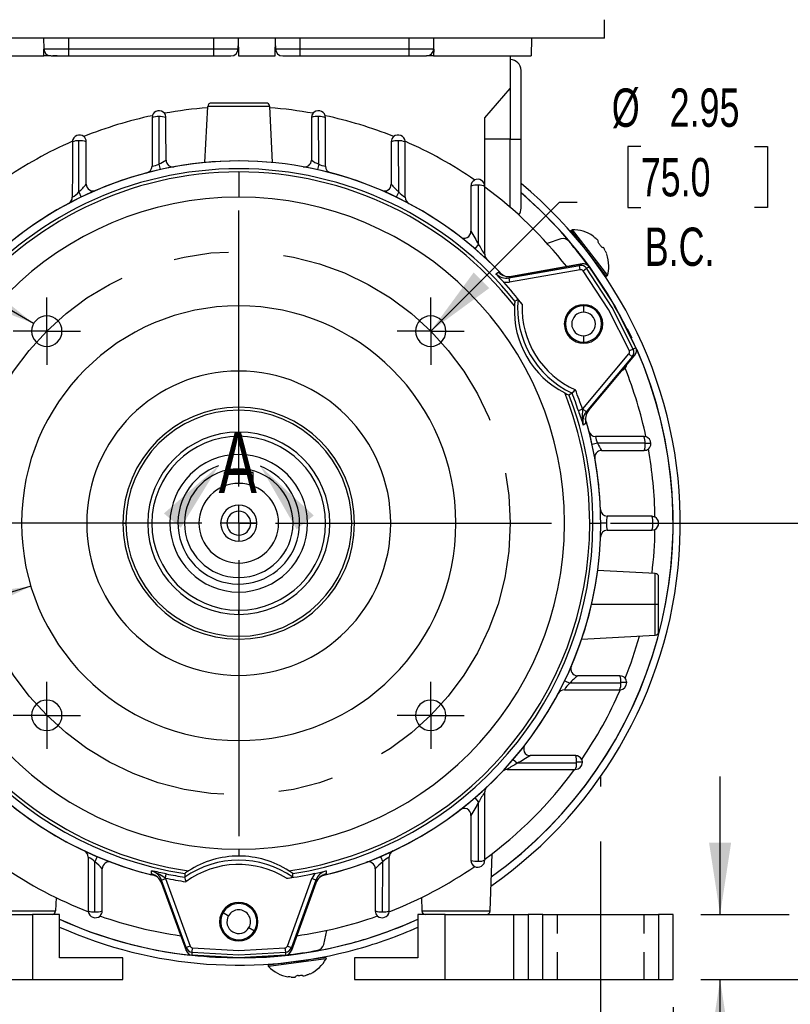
# Model space of a CAD drawing. Header units: inches. Extents: x 0 to 33, y 0 to 25.5.
# Tile 11 of 20: x 24.9 to 29.1, y 4.9 to 10.2. Entities that reach past the tile are written whole.
import ezdxf

# ---------------------------------------------------------------- set-up
doc = ezdxf.new("R2010")
doc.units = ezdxf.units.IN
doc.header["$LTSCALE"] = 3
doc.header["$MEASUREMENT"] = 0
doc.linetypes.add('CENTERX2', pattern=[0.8, 0.5, -0.1, 0.1, -0.1])
doc.linetypes.add('HIDDEN', pattern=[0.075, 0.05, -0.025])
doc.layers.add('CENTER', color=40, linetype='CENTERX2')
doc.layers.add('HIDDEN', color=102, linetype='HIDDEN')
doc.layers.add('DIMENSIONS', color=140, linetype='Continuous', lineweight=25)
doc.layers.add('TEXT', color=140, linetype='Continuous', lineweight=25)
doc.styles.add('SLDTEXTSTYLE0', font='TXT', dxfattribs={"width": 0.7})
doc.dimstyles.new('SLDDIMSTYLE0', dxfattribs={"dimtxt": 0.208333, "dimasz": 0.39, "dimexe": 0, "dimexo": 0.0625, "dimgap": 0.052083, "dimtad": 0, "dimtih": 1, "dimtoh": 1, "dimrnd": 1e-09, "dimdsep": 46, "dimtxsty": 'SLDTEXTSTYLE0', "dimsah": 1, "dimcen": 0.09, "dimadec": 0, "dimazin": 2, "dimtfac": 1, "dimtmove": 0, "dimatfit": 0, "dimfxl": 0, "dimfrac": 2, "dimtolj": 1, "dimtzin": 12, "dimarcsym": 0})
doc.dimstyles.new('SLDDIMSTYLE2', dxfattribs={"dimtxt": 0.208333, "dimasz": 0.39, "dimexe": 0, "dimexo": 0.0625, "dimgap": 0.052083, "dimtad": 0, "dimtih": 1, "dimtoh": 1, "dimrnd": 1e-09, "dimzin": 12, "dimdsep": 46, "dimtxsty": 'SLDTEXTSTYLE0', "dimsah": 1, "dimcen": 0.09, "dimadec": 0, "dimazin": 3, "dimtfac": 1, "dimtofl": 0, "dimtmove": 0, "dimatfit": 3, "dimfxl": 0, "dimfrac": 2, "dimtolj": 1, "dimtzin": 12, "dimarcsym": 0})
doc.dimstyles.new('SLDDIMSTYLE6', dxfattribs={"dimtxt": 0.208333, "dimasz": 0.39, "dimexe": 0, "dimexo": 0.0625, "dimgap": 0.052083, "dimtad": 0, "dimtih": 1, "dimtoh": 1, "dimrnd": 1e-09, "dimzin": 12, "dimdsep": 46, "dimtxsty": 'SLDTEXTSTYLE0', "dimsah": 1, "dimcen": 0, "dimadec": 0, "dimazin": 3, "dimtfac": 1, "dimtofl": 0, "dimtmove": 0, "dimatfit": 3, "dimfxl": 0, "dimfrac": 2, "dimtolj": 1, "dimtzin": 12, "dimarcsym": 0})
doc.dimstyles.new('SLDDIMSTYLE7', dxfattribs={"dimtxt": 0.208333, "dimasz": 0.39, "dimexe": 0, "dimexo": 0.0625, "dimgap": 0.052083, "dimtad": 0, "dimtih": 1, "dimtoh": 1, "dimrnd": 1e-09, "dimzin": 12, "dimdsep": 46, "dimtxsty": 'SLDTEXTSTYLE0', "dimsah": 1, "dimcen": 0, "dimadec": 0, "dimazin": 3, "dimtfac": 1, "dimtofl": 0, "dimtmove": 0, "dimatfit": 3, "dimfxl": 0, "dimfrac": 2, "dimtolj": 1, "dimtzin": 12, "dimarcsym": 0})

# ---------------------------------------------------------------- blocks, each defined once
blk = doc.blocks.new('_D_12')
at = {"layer": 'DIMENSIONS'}
for p, q in [((28.3, 9.5404), (28.23, 9.5404)), ((28.23, 9.5404), (28.23, 9.2091)), ((28.9192, 9.5404), (28.9892, 9.5404)), ((28.9892, 9.5404), (28.9892, 9.2091)), ((27.1576, 8.537), (27.8584, 9.2377)), ((27.8584, 9.2377), (27.9551, 9.2377)), ((28.23, 9.2091), (28.3, 9.2091)), ((28.9892, 9.2091), (28.9192, 9.2091))]:
    blk.add_line(p, q, dxfattribs=at)
blk.add_solid([(27.1576, 8.537), (27.4758, 8.7703), (27.391, 8.8552)], dxfattribs=at)
at = {"layer": 'DIMENSIONS', "char_height": 0.20833, "attachment_point": 1, "style": 'SLDTEXTSTYLE0'}
for s, insert in [('%%c', (28.1426, 9.8556)), ('2.95', (28.4573, 9.8556)), ('75.0', (28.3, 9.4776)), ('B.C.', (28.3217, 9.0997))]:
    blk.add_mtext(s, dxfattribs=dict(at, insert=insert))
blk = doc.blocks.new('_D_13')
at = {"layer": 'DIMENSIONS'}
for p, q in [((23.909, 4.8628), (23.909, 4.2805)), ((24.381, 4.8628), (24.381, 4.2805)), ((23.909, 4.6555), (23.1115, 4.6555)), ((24.381, 4.6555), (25.131, 4.6555)), ((22.3057, 4.5227), (22.2357, 4.5227)), ((22.2357, 4.5227), (22.2357, 4.1914)), ((22.9249, 4.5227), (22.9949, 4.5227)), ((22.9949, 4.5227), (22.9949, 4.1914)), ((22.2357, 4.1914), (22.3057, 4.1914)), ((22.9949, 4.1914), (22.9249, 4.1914))]:
    blk.add_line(p, q, dxfattribs=at)
for points in [[(23.909, 4.6555), (23.519, 4.7155), (23.519, 4.5955)], [(24.381, 4.6555), (24.771, 4.5955), (24.771, 4.7155)]]:
    blk.add_solid(points, dxfattribs=at)
at = {"layer": 'DIMENSIONS', "char_height": 0.20833, "attachment_point": 1, "style": 'SLDTEXTSTYLE0'}
for s, insert in [('2X', (22.4353, 5.1036)), ('0.47', (22.3057, 4.8379)), ('12.0', (22.3057, 4.46))]:
    blk.add_mtext(s, dxfattribs=dict(at, insert=insert))
blk = doc.blocks.new('_D_14')
at = {"layer": 'DIMENSIONS'}
for p, q in [((24.709, 6.4136), (23.9724, 5.8476)), ((22.876, 5.8476), (22.806, 5.8476)), ((22.806, 5.8476), (22.806, 5.5163)), ((23.4952, 5.8476), (23.5652, 5.8476)), ((23.5652, 5.8476), (23.5652, 5.5163)), ((23.9724, 5.8476), (23.6526, 5.8476)), ((22.806, 5.5163), (22.876, 5.5163)), ((23.5652, 5.5163), (23.4952, 5.5163))]:
    blk.add_line(p, q, dxfattribs=at)
blk.add_solid([(24.709, 6.4136), (24.3632, 6.2235), (24.4363, 6.1284)], dxfattribs=at)
at = {"layer": 'DIMENSIONS', "char_height": 0.20833, "attachment_point": 1, "style": 'SLDTEXTSTYLE0'}
for s, insert in [('%%c', (22.7187, 6.1629)), ('3.54', (23.0334, 6.1629)), ('90.0', (22.876, 5.7849))]:
    blk.add_mtext(s, dxfattribs=dict(at, insert=insert))
blk = doc.blocks.new('_D_15')
at = {"layer": 'DIMENSIONS'}
for p, q in [((24.9834, 7.1506), (24.1314, 6.8924)), ((22.6048, 6.8924), (22.5349, 6.8924)), ((22.5349, 6.8924), (22.5349, 6.5611)), ((23.2241, 6.8924), (23.294, 6.8924)), ((23.294, 6.8924), (23.294, 6.5611)), ((24.1314, 6.8924), (23.3814, 6.8924)), ((22.5349, 6.5611), (22.6048, 6.5611)), ((23.294, 6.5611), (23.2241, 6.5611))]:
    blk.add_line(p, q, dxfattribs=at)
blk.add_solid([(24.9834, 7.1506), (24.5928, 7.0949), (24.6276, 6.9801)], dxfattribs=at)
at = {"layer": 'DIMENSIONS', "char_height": 0.20833, "attachment_point": 1, "style": 'SLDTEXTSTYLE0'}
for s, insert in [('%%c', (22.4475, 7.2076)), ('2.36', (22.7622, 7.2076)), ('60.0', (22.6048, 6.8297))]:
    blk.add_mtext(s, dxfattribs=dict(at, insert=insert))
blk = doc.blocks.new('_D_16')
at = {"layer": 'DIMENSIONS'}
for p, q in [((23.8112, 9.2637), (23.6508, 9.2637)), ((24.9982, 8.5784), (23.8112, 9.2637))]:
    blk.add_line(p, q, dxfattribs=at)
blk.add_solid([(24.9982, 8.5784), (24.6905, 8.8253), (24.6305, 8.7214)], dxfattribs=at)
at = {"layer": 'DIMENSIONS', "char_height": 0.20833, "attachment_point": 1, "style": 'SLDTEXTSTYLE0'}
for s, insert in [('4X', (22.9244, 9.5327)), ('%%c', (22.7455, 9.2005)), ('M5', (23.0602, 9.2014))]:
    blk.add_mtext(s, dxfattribs=dict(at, insert=insert))
blk = doc.blocks.new('_D_18')
at = {"layer": 'DIMENSIONS'}
for p, q in [((28.1354, 7.4931), (30.3955, 7.4931)), ((30.0205, 7.4931), (30.0205, 6.6313)), ((29.7109, 6.2525), (29.6409, 6.2525)), ((29.6409, 6.2525), (29.6409, 5.9212)), ((30.3301, 6.2525), (30.4001, 6.2525)), ((30.4001, 6.2525), (30.4001, 5.9212)), ((29.6409, 5.9212), (29.7109, 5.9212)), ((30.4001, 5.9212), (30.3301, 5.9212)), ((30.0205, 5.0128), (30.0205, 5.8745)), ((28.626, 5.0128), (30.3955, 5.0128))]:
    blk.add_line(p, q, dxfattribs=at)
for points in [[(30.0205, 7.4931), (29.9605, 7.1031), (30.0805, 7.1031)], [(30.0205, 5.0128), (30.0805, 5.4028), (29.9605, 5.4028)]]:
    blk.add_solid(points, dxfattribs=at)
at = {"layer": 'DIMENSIONS', "char_height": 0.20833, "attachment_point": 1, "style": 'SLDTEXTSTYLE0'}
for s, insert in [('2.48', (29.7109, 6.5677)), ('63.0', (29.7109, 6.1897))]:
    blk.add_mtext(s, dxfattribs=dict(at, insert=insert))
blk = doc.blocks.new('_D_19')
at = {"layer": 'DIMENSIONS'}
for p, q in [((28.4872, 12.06), (30.3955, 12.06)), ((30.0205, 12.06), (30.0205, 10.1549)), ((29.6242, 9.7761), (29.5542, 9.7761)), ((29.5542, 9.7761), (29.5542, 9.4448)), ((30.4168, 9.7761), (30.4867, 9.7761)), ((30.4867, 9.7761), (30.4867, 9.4448)), ((29.5542, 9.4448), (29.6242, 9.4448)), ((30.4867, 9.4448), (30.4168, 9.4448)), ((30.0205, 7.4931), (30.0205, 9.3981)), ((28.1354, 7.4931), (30.3955, 7.4931))]:
    blk.add_line(p, q, dxfattribs=at)
for points in [[(30.0205, 12.06), (29.9605, 11.67), (30.0805, 11.67)], [(30.0205, 7.4931), (30.0805, 7.8831), (29.9605, 7.8831)]]:
    blk.add_solid(points, dxfattribs=at)
at = {"layer": 'DIMENSIONS', "char_height": 0.20833, "attachment_point": 1, "style": 'SLDTEXTSTYLE0'}
for s, insert in [('4.57', (29.7109, 10.0913)), ('116.0', (29.6242, 9.7134))]:
    blk.add_mtext(s, dxfattribs=dict(at, insert=insert))
blk = doc.blocks.new('_D_20')
at = {"layer": 'DIMENSIONS'}
for p, q in [((28.7315, 5.3671), (28.7315, 6.1171)), ((28.626, 5.3671), (29.1065, 5.3671)), ((28.626, 5.0128), (29.1065, 5.0128)), ((28.7315, 4.351), (28.7315, 5.0128)), ((28.9266, 4.351), (28.7315, 4.351)), ((29.3023, 4.3506), (29.2323, 4.3506)), ((29.2323, 4.3506), (29.2323, 4.0193)), ((29.7482, 4.3506), (29.8182, 4.3506)), ((29.8182, 4.3506), (29.8182, 4.0193)), ((29.2323, 4.0193), (29.3023, 4.0193)), ((29.8182, 4.0193), (29.7482, 4.0193))]:
    blk.add_line(p, q, dxfattribs=at)
for points in [[(28.7315, 5.3671), (28.7915, 5.7571), (28.6715, 5.7571)], [(28.7315, 5.0128), (28.6715, 4.6228), (28.7915, 4.6228)]]:
    blk.add_solid(points, dxfattribs=at)
at = {"layer": 'DIMENSIONS', "char_height": 0.20833, "attachment_point": 1, "style": 'SLDTEXTSTYLE0'}
for s, insert in [('0.35', (29.2157, 4.6658)), ('9.0', (29.3023, 4.2878))]:
    blk.add_mtext(s, dxfattribs=dict(at, insert=insert))
blk = doc.blocks.new('_D_22')
at = {"layer": 'DIMENSIONS'}
for p, q in [((23.7516, 4.8628), (23.7516, 4.7455)), ((28.476, 4.8628), (28.476, 2.8753)), ((23.7516, 4.5655), (23.7516, 2.8753)), ((23.7516, 3.2503), (25.4351, 3.2503)), ((25.7175, 3.2498), (25.6475, 3.2498)), ((25.6475, 3.2498), (25.6475, 2.9185)), ((26.51, 3.2498), (26.58, 3.2498)), ((26.58, 3.2498), (26.58, 2.9185)), ((28.476, 3.2503), (26.7924, 3.2503)), ((25.6475, 2.9185), (25.7175, 2.9185)), ((26.58, 2.9185), (26.51, 2.9185))]:
    blk.add_line(p, q, dxfattribs=at)
for points in [[(23.7516, 3.2503), (24.1416, 3.1903), (24.1416, 3.3103)], [(28.476, 3.2503), (28.086, 3.3103), (28.086, 3.1903)]]:
    blk.add_solid(points, dxfattribs=at)
at = {"layer": 'DIMENSIONS', "char_height": 0.20833, "attachment_point": 1, "style": 'SLDTEXTSTYLE0'}
for s, insert in [('4.72', (25.8042, 3.5651)), ('120.0', (25.7175, 3.1871))]:
    blk.add_mtext(s, dxfattribs=dict(at, insert=insert))
blk = doc.blocks.new('_D_23')
at = {"layer": 'DIMENSIONS'}
for p, q in [((22.8717, 10.069), (22.8018, 10.069)), ((22.8018, 10.069), (22.8018, 9.7377)), ((23.6643, 10.069), (23.7343, 10.069)), ((23.7343, 10.069), (23.7343, 9.7377)), ((24.1116, 10.069), (23.8043, 10.069)), ((24.7245, 9.2804), (24.1116, 10.069)), ((22.8018, 9.7377), (22.8717, 9.7377)), ((23.7343, 9.7377), (23.6643, 9.7377))]:
    blk.add_line(p, q, dxfattribs=at)
blk.add_solid([(24.7245, 9.2804), (24.5326, 9.6252), (24.4378, 9.5516)], dxfattribs=at)
at = {"layer": 'DIMENSIONS', "char_height": 0.20833, "attachment_point": 1, "style": 'SLDTEXTSTYLE0'}
for s, insert in [('%%c', (22.801, 10.3842)), ('4.53', (23.1158, 10.3842)), ('115.0', (22.8717, 10.0063))]:
    blk.add_mtext(s, dxfattribs=dict(at, insert=insert))
blk = doc.blocks.new('SW_CENTERMARKSYMBOL_1')
at = {"layer": 'CENTER', "color": 0}
for p, q in [((0, 0.2), (0, 1.8717)), ((0, 0), (0, 0.1)), ((-0.2, 0), (-1.8717, 0)), ((0, 0), (-0.1, 0)), ((0, 0), (0, -0.1)), ((0, 0), (0.1, 0)), ((0.2, 0), (1.8717, 0)), ((0, -0.2), (0, -1.8717))]:
    blk.add_line(p, q, dxfattribs=at)
blk = doc.blocks.new('SW_CENTERMARKSYMBOL_2')
at = {"layer": 'CENTER', "color": 0}
for p, q in [((0, 0.1), (0, 0.1827)), ((0, 0), (0, 0.1)), ((-0.1, 0), (-0.1827, 0)), ((0, 0), (-0.1, 0)), ((0, 0), (0, -0.1)), ((0, 0), (0.1, 0)), ((0.1, 0), (0.1827, 0)), ((0, -0.1), (0, -0.1827))]:
    blk.add_line(p, q, dxfattribs=at)
blk = doc.blocks.new('SW_CENTERMARKSYMBOL_3')
at = {"layer": 'CENTER', "color": 0}
for p, q in [((0, 0.1), (0, 0.1827)), ((0, 0), (0, 0.1)), ((-0.1, 0), (-0.1827, 0)), ((0, 0), (-0.1, 0)), ((0, 0), (0, -0.1)), ((0, 0), (0.1, 0)), ((0.1, 0), (0.1827, 0)), ((0, -0.1), (0, -0.1827))]:
    blk.add_line(p, q, dxfattribs=at)
blk = doc.blocks.new('SW_CENTERMARKSYMBOL_4')
at = {"layer": 'CENTER', "color": 0}
for p, q in [((0, 0.1), (0, 0.1827)), ((0, 0), (0, 0.1)), ((-0.1, 0), (-0.1827, 0)), ((0, 0), (-0.1, 0)), ((0, 0), (0, -0.1)), ((0, 0), (0.1, 0)), ((0.1, 0), (0.1827, 0)), ((0, -0.1), (0, -0.1827))]:
    blk.add_line(p, q, dxfattribs=at)
blk = doc.blocks.new('SW_CENTERMARKSYMBOL_5')
at = {"layer": 'CENTER', "color": 0}
for p, q in [((0, 0.1), (0, 0.1827)), ((0, 0), (0, 0.1)), ((-0.1, 0), (-0.1827, 0)), ((0, 0), (-0.1, 0)), ((0, 0), (0, -0.1)), ((0, 0), (0.1, 0)), ((0.1, 0), (0.1827, 0)), ((0, -0.1), (0, -0.1827))]:
    blk.add_line(p, q, dxfattribs=at)

msp = doc.modelspace()

# ---------------------------------------------------------------- linework, layer by layer
for p, q in [((28.1028, 10.1293), (28.1028, 10.2293)), ((28.1028, 10.1293), (24.1247, 10.1293)), ((25.0525, 10.1293), (25.0535, 10.0711)), ((25.1886, 10.1293), (25.1886, 10.0711)), ((25.976, 10.1293), (25.976, 10.0711)), ((26.1103, 10.1293), (26.1126, 10.0324)), ((26.3118, 10.0324), (26.314, 10.1293)), ((26.4484, 10.0711), (26.4484, 10.1293)), ((27.039, 10.1293), (27.039, 10.0711)), ((27.174, 10.0711), (27.175, 10.1293)), ((27.7065, 10.1293), (27.7048, 10.0324)), ((25.0535, 10.0711), (25.1886, 10.0711)), ((25.0542, 10.0324), (25.0536, 10.0699)), ((25.1886, 10.0711), (25.976, 10.0711)), ((25.1886, 10.0711), (25.1886, 10.0324)), ((25.976, 10.0711), (26.111, 10.0711)), ((25.976, 10.0711), (25.976, 10.0324)), ((26.111, 10.0711), (26.1113, 10.0877)), ((26.3131, 10.0877), (26.3134, 10.0711)), ((26.3134, 10.0711), (26.4484, 10.0711)), ((26.4484, 10.0711), (27.039, 10.0711)), ((26.4484, 10.0324), (26.4484, 10.0711)), ((27.039, 10.0711), (27.174, 10.0711)), ((27.039, 10.0711), (27.039, 10.0324)), ((27.174, 10.0699), (27.1733, 10.0324)), ((24.5227, 10.0324), (25.0542, 10.0324)), ((25.0915, 10.0324), (25.0542, 10.0324)), ((25.0929, 10.0324), (25.1886, 10.0324)), ((25.1261, 10.0324), (25.1024, 10.0324)), ((25.1886, 10.0324), (25.976, 10.0324)), ((25.976, 10.0324), (26.0716, 10.0324)), ((26.1126, 10.0324), (26.3118, 10.0324)), ((26.3527, 10.0324), (26.4484, 10.0324)), ((26.4484, 10.0324), (27.039, 10.0324)), ((27.039, 10.0324), (27.1346, 10.0324)), ((27.1733, 10.0324), (27.1346, 10.0324)), ((27.1733, 10.0324), (27.7048, 10.0324)), ((27.5901, 10.0324), (27.5901, 9.8553)), ((27.6492, 9.5797), (27.6492, 9.9537)), ((27.4523, 9.6968), (27.5901, 9.8553)), ((27.5901, 9.8553), (27.5901, 9.5797)), ((25.9295, 9.4529), (25.9455, 9.7579)), ((26.2821, 9.7579), (25.9455, 9.7579)), ((26.2624, 9.7765), (25.9651, 9.7765)), ((26.298, 9.4529), (26.2821, 9.7579)), ((25.6441, 9.7076), (25.6425, 9.6969)), ((25.6791, 9.703), (25.6789, 9.4449)), ((26.5486, 9.4449), (26.5484, 9.703)), ((26.585, 9.6969), (26.5834, 9.7076)), ((27.4523, 9.3274), (27.4523, 9.6968)), ((27.5901, 9.5797), (27.4523, 9.5797)), ((27.5901, 9.5797), (27.6492, 9.5797)), ((27.5901, 9.2092), (27.5901, 9.5797)), ((27.6492, 9.2057), (27.6492, 9.5797)), ((25.2092, 9.5683), (25.2091, 9.5648)), ((25.2441, 9.2937), (25.2445, 9.5708)), ((26.9835, 9.2937), (26.9831, 9.5708)), ((27.0185, 9.5648), (27.0183, 9.5683)), ((25.6789, 9.4449), (25.6857, 9.4145)), ((26.5486, 9.4449), (26.5418, 9.4145)), ((26.1138, 9.4018), (26.1138, 9.2647)), ((27.4183, 9.0086), (27.4177, 9.3295)), ((27.4523, 9.3187), (27.4523, 9.3228)), ((25.2441, 9.2937), (25.2576, 9.2657)), ((26.9835, 9.2937), (26.9699, 9.2657)), ((27.6492, 9.2057), (27.6492, 9.2133)), ((27.9204, 9.0832), (27.9267, 9.088)), ((27.9204, 9.0832), (28.1126, 8.8336)), ((27.9267, 9.088), (28.1188, 8.8384)), ((27.4183, 9.0086), (27.398, 8.985)), ((27.866, 9.0381), (27.7908, 9.0137)), ((28.0685, 9.0233), (28.0698, 9.0243)), ((28.0938, 8.9931), (28.0925, 8.9921)), ((27.9629, 8.9668), (27.959, 8.9682)), ((27.5828, 8.8262), (27.9671, 8.894)), ((27.9811, 8.902), (27.5973, 8.8344)), ((27.5973, 8.8344), (27.9811, 8.902)), ((27.9671, 8.894), (27.9811, 8.902)), ((27.9712, 8.8707), (27.9671, 8.894)), ((27.9811, 8.902), (27.9811, 8.902)), ((28.0057, 8.8784), (28.0196, 8.8865)), ((28.0196, 8.8865), (28.0197, 8.8865)), ((27.5125, 8.8489), (27.5269, 8.8572)), ((27.5506, 8.8408), (27.5269, 8.8572)), ((27.5448, 8.8448), (27.5512, 8.838)), ((27.5458, 8.8437), (27.551, 8.8395)), ((27.556, 8.8371), (27.5501, 8.8399)), ((27.556, 8.8371), (27.5506, 8.8408)), ((27.5973, 8.8344), (27.5828, 8.8262)), ((27.9712, 8.8707), (27.5869, 8.803)), ((27.5973, 8.8344), (27.5973, 8.8344)), ((27.9867, 8.8645), (28.0057, 8.8784)), ((28.1188, 8.8384), (28.1126, 8.8336)), ((27.5545, 8.8025), (27.5869, 8.803)), ((27.5828, 8.8262), (27.5869, 8.803)), ((27.989, 8.6742), (27.989, 8.6401)), ((27.8844, 8.5758), (27.8906, 8.5758)), ((28.0874, 8.5758), (28.0936, 8.5758)), ((27.989, 8.5114), (27.989, 8.4773)), ((27.9847, 8.1139), (28.2356, 8.4129)), ((28.0171, 8.1072), (28.2676, 8.4057)), ((28.0171, 8.1072), (28.2676, 8.4057)), ((28.2356, 8.4129), (28.2537, 8.3977)), ((28.2595, 8.4389), (28.2379, 8.4294)), ((28.2676, 8.4057), (28.2537, 8.3977)), ((28.2734, 8.4469), (28.2595, 8.4389)), ((28.2676, 8.4057), (28.2676, 8.4057)), ((28.2734, 8.4469), (28.2734, 8.4469)), ((28.2537, 8.3977), (28.0028, 8.0987)), ((27.9264, 8.2004), (27.9263, 8.2003)), ((27.9832, 8.1121), (27.9608, 8.1047)), ((27.9832, 8.1121), (27.9847, 8.1139)), ((28.0028, 8.0987), (27.9847, 8.1139)), ((28.0028, 8.0987), (28.0171, 8.1072)), ((28.0171, 8.1072), (28.0171, 8.1072)), ((28.0017, 8.0348), (27.9873, 8.0265)), ((28.0006, 8.0488), (27.9994, 8.0635)), ((28.0004, 8.0403), (28.0017, 8.0348)), ((28.0017, 8.0348), (28.0006, 8.0488)), ((26.1138, 7.9655), (26.1138, 7.9883)), ((28.0656, 7.9279), (28.0352, 7.9211)), ((28.3237, 7.9277), (28.0656, 7.9279)), ((28.3283, 7.9627), (28.3176, 7.9644)), ((28.3237, 7.9277), (28.3237, 7.9261)), ((28.355, 7.9261), (28.3237, 7.9261)), ((26.035, 7.7687), (26.035, 7.6948)), ((26.1138, 7.7687), (26.035, 7.7687)), ((26.1925, 7.7687), (26.1138, 7.7687)), ((26.1138, 7.7687), (26.1138, 7.7096)), ((26.1925, 7.6948), (26.1925, 7.7687)), ((25.2873, 7.4931), (25.287, 7.4931)), ((25.4838, 7.4931), (25.4835, 7.4931)), ((25.4838, 7.4931), (25.4996, 7.4931)), ((26.0488, 7.4931), (26.0153, 7.4931)), ((26.1138, 7.4931), (26.0488, 7.4931)), ((26.1787, 7.4931), (26.1138, 7.4931)), ((26.2122, 7.4931), (26.1787, 7.4931)), ((26.7279, 7.4931), (26.7437, 7.4931)), ((26.744, 7.4931), (26.7437, 7.4931)), ((26.9405, 7.4931), (26.9402, 7.4931)), ((28.0225, 7.4931), (28.0399, 7.4931)), ((28.0399, 7.4931), (28.0823, 7.4931)), ((28.1135, 7.4931), (28.0823, 7.4931)), ((28.366, 7.4931), (28.3972, 7.4931)), ((28.3786, 7.2207), (28.0656, 7.2371)), ((28.3786, 7.0524), (28.3786, 7.2207)), ((28.3972, 7.0524), (28.3972, 7.2011)), ((26.1138, 6.9979), (26.1138, 7.0206)), ((28.0323, 7.0524), (28.3786, 7.0524)), ((28.3786, 7.0524), (28.3972, 7.0524)), ((28.3786, 6.8841), (28.3786, 7.0524)), ((28.3972, 6.9038), (28.3972, 7.0524)), ((27.9795, 6.8632), (28.3786, 6.8841)), ((27.8863, 6.6369), (27.9144, 6.6234)), ((28.1915, 6.6238), (27.9144, 6.6234)), ((28.1855, 6.5884), (28.189, 6.5886)), ((28.1915, 6.6238), (28.1915, 6.6269)), ((28.2233, 6.6269), (28.1915, 6.6269)), ((27.6057, 6.2089), (27.6293, 6.1885)), ((27.9502, 6.1891), (27.6293, 6.1885)), ((27.9394, 6.1545), (27.9435, 6.1545)), ((27.9502, 6.1891), (27.9502, 6.1939)), ((27.9829, 6.1939), (27.9502, 6.1939)), ((27.398, 6.0012), (27.4183, 5.9775)), ((27.4177, 5.6566), (27.4183, 5.9775)), ((25.3432, 5.6816), (25.331, 5.6529)), ((26.1138, 5.7214), (26.1138, 5.6845)), ((26.8843, 5.6816), (26.8965, 5.6529)), ((27.4802, 5.3861), (27.4911, 5.6965)), ((25.3314, 5.3811), (25.331, 5.6529)), ((26.8961, 5.3811), (26.8965, 5.6529)), ((27.4523, 5.6675), (27.4523, 5.6633)), ((25.639, 5.5872), (25.6389, 5.6038)), ((25.6443, 5.5856), (25.639, 5.5872)), ((25.639, 5.5872), (25.6516, 5.5812)), ((25.6516, 5.5812), (25.665, 5.5749)), ((25.7151, 5.5646), (25.7199, 5.5877)), ((25.7151, 5.5646), (25.7159, 5.5624)), ((25.82, 5.5697), (25.82, 5.5697)), ((26.5273, 5.5906), (26.5116, 5.5624)), ((26.5566, 5.5721), (26.5626, 5.5749)), ((26.5626, 5.5749), (26.5886, 5.5872)), ((26.5886, 5.6038), (26.5886, 5.5872)), ((25.6937, 5.5543), (25.7159, 5.5624)), ((25.8272, 5.1876), (25.6937, 5.5543)), ((25.6937, 5.5543), (25.6939, 5.5377)), ((25.6939, 5.5377), (25.8272, 5.1715)), ((25.6939, 5.5377), (25.6939, 5.5377)), ((25.6939, 5.5377), (25.8272, 5.1715)), ((25.7159, 5.5624), (25.8494, 5.1956)), ((26.3781, 5.1956), (26.5116, 5.5624)), ((26.5338, 5.5543), (26.4003, 5.1876)), ((26.4003, 5.1715), (26.5336, 5.5377)), ((26.5336, 5.5377), (26.4003, 5.1715)), ((26.5338, 5.5543), (26.5116, 5.5624)), ((26.5336, 5.5377), (26.5338, 5.5543)), ((26.5336, 5.5377), (26.5336, 5.5377)), ((25.1206, 5.4588), (25.118, 5.3861)), ((27.107, 5.4588), (27.1095, 5.3861)), ((24.6177, 5.3671), (24.9917, 5.3671)), ((24.7473, 5.3861), (25.118, 5.3861)), ((24.9917, 5.3671), (24.9917, 5.0128)), ((25.1394, 5.3671), (24.9917, 5.3671)), ((25.1394, 5.1309), (25.1394, 5.3671)), ((25.2958, 5.3871), (25.2961, 5.3821)), ((26.0285, 5.3769), (26.0581, 5.3599)), ((26.9314, 5.3821), (26.9318, 5.3871)), ((27.0882, 5.3671), (27.0882, 5.1309)), ((27.2358, 5.3671), (27.0882, 5.3671)), ((27.1095, 5.3861), (27.4802, 5.3861)), ((27.2358, 5.0128), (27.2358, 5.3671)), ((27.2358, 5.3671), (27.6098, 5.3671)), ((27.6098, 5.0128), (27.6098, 5.3671)), ((27.6098, 5.3671), (27.6886, 5.3671)), ((27.6886, 5.3671), (27.6886, 5.0128)), ((27.7673, 5.3671), (27.6886, 5.3671)), ((27.7673, 5.0128), (27.7673, 5.3671)), ((27.7673, 5.3671), (28.3972, 5.3671)), ((28.3972, 5.3671), (28.3972, 5.0128)), ((28.476, 5.3671), (28.3972, 5.3671)), ((28.476, 5.0128), (28.476, 5.3671)), ((26.0092, 5.3277), (26.0153, 5.3277)), ((26.2122, 5.3277), (26.2184, 5.3277)), ((26.1695, 5.2956), (26.199, 5.2785)), ((26.5757, 5.2031), (26.5921, 5.2804)), ((25.8494, 5.1956), (25.8272, 5.1876)), ((26.3781, 5.1956), (26.4003, 5.1876)), ((25.8272, 5.1715), (25.8272, 5.1876)), ((25.8272, 5.1715), (25.8272, 5.1715)), ((25.86, 5.1619), (25.8625, 5.1854)), ((25.86, 5.1458), (25.86, 5.1619)), ((25.86, 5.1458), (25.86, 5.1458)), ((26.284, 5.137), (26.2071, 5.1327)), ((26.365, 5.1854), (26.3675, 5.1619)), ((26.3675, 5.1619), (26.3675, 5.1458)), ((26.3675, 5.1458), (26.3675, 5.1458)), ((26.4003, 5.1876), (26.4003, 5.1715)), ((26.4003, 5.1715), (26.4003, 5.1715)), ((25.4838, 5.1309), (25.1394, 5.1309)), ((25.4838, 5.0128), (25.4838, 5.1309)), ((26.5875, 5.1334), (26.2753, 5.0918)), ((26.2763, 5.084), (26.2753, 5.0918)), ((26.5885, 5.1256), (26.2763, 5.084)), ((26.5875, 5.1334), (26.5885, 5.1256)), ((26.7437, 5.1309), (26.7437, 5.0128)), ((27.0882, 5.1309), (26.7437, 5.1309)), ((26.4228, 5.0283), (26.4226, 5.0299)), ((26.4616, 5.0351), (26.4618, 5.0335)), ((24.6177, 5.0128), (24.9917, 5.0128)), ((24.9917, 5.0128), (25.4838, 5.0128)), ((26.7437, 5.0128), (27.2358, 5.0128)), ((27.2358, 5.0128), (27.6098, 5.0128)), ((27.6098, 5.0128), (27.6886, 5.0128)), ((27.6886, 5.0128), (27.7673, 5.0128)), ((27.7673, 5.0128), (28.3972, 5.0128)), ((28.3972, 5.0128), (28.476, 5.0128))]:
    msp.add_line(p, q)
at = {"flags": 128}
for points in [[(25.6425, 9.6969), (25.6424, 9.6198), (25.6423, 9.5426), (25.6422, 9.4334)], [(25.7183, 9.4664), (25.7182, 9.5149), (25.7181, 9.592), (25.718, 9.6975)], [(26.5095, 9.6975), (26.5094, 9.6204), (26.5093, 9.5433), (26.5092, 9.4664)], [(26.5177, 9.7205), (26.5116, 9.7097), (26.5095, 9.6975)], [(26.5853, 9.4334), (26.5853, 9.5063), (26.5852, 9.5835), (26.585, 9.6969)], [(25.2091, 9.5648), (25.209, 9.4875), (25.2089, 9.4101), (25.2088, 9.2641)], [(25.2846, 9.3356), (25.2846, 9.3646), (25.2845, 9.4419), (25.2844, 9.566)], [(26.9431, 9.566), (26.943, 9.4887), (26.943, 9.4113), (26.9429, 9.3356)], [(27.0188, 9.2641), (27.0187, 9.3389), (27.0186, 9.4163), (27.0185, 9.5648)], [(27.3768, 9.3255), (27.3767, 9.2478), (27.3766, 9.1254), (27.3766, 9.0804)], [(27.4521, 8.9533), (27.452, 9.0287), (27.4519, 9.174), (27.4518, 9.3191)], [(27.983, 9.0009), (27.9825, 9.0019), (27.9805, 9.0052)], [(28.0755, 9.0088), (28.0725, 9.0129), (28.0701, 9.0168), (28.0686, 9.02), (28.0681, 9.0224), (28.0685, 9.0233)], [(28.1034, 8.9806), (28.1009, 8.9851), (28.0984, 8.989), (28.0962, 8.9917), (28.0946, 8.9931), (28.0938, 8.9931)], [(28.0196, 8.8865), (28.1584, 8.6735), (28.2734, 8.4469)], [(28.0525, 8.9116), (28.0509, 8.9135), (28.0491, 8.9151)], [(27.5545, 8.8025), (27.5326, 8.8267), (27.5125, 8.8489)], [(27.5269, 8.8572), (27.535, 8.8495), (27.536, 8.8486)], [(28.2379, 8.4294), (28.124, 8.6537), (27.9867, 8.8645)], [(28.2595, 8.4389), (28.1445, 8.6655), (28.0057, 8.8784)], [(27.6326, 8.7092), (27.6241, 8.7041), (27.6156, 8.6991)], [(28.2259, 8.5509), (28.2296, 8.5434), (28.2506, 8.5)], [(28.2005, 8.3257), (28.2073, 8.3289), (28.2148, 8.3358)], [(27.9091, 8.1907), (27.9177, 8.1955), (27.9263, 8.2003)], [(27.9832, 8.1121), (27.9817, 8.0738), (27.9873, 8.0265)], [(28.3176, 7.9644), (28.2405, 7.9644), (28.1633, 7.9645), (28.0541, 7.9647)], [(28.0871, 7.8886), (28.1356, 7.8886), (28.2127, 7.8887), (28.3182, 7.8888)], [(28.3601, 7.5309), (28.2831, 7.531), (28.1181, 7.5312)], [(28.3773, 7.5266), (28.3655, 7.5305), (28.3601, 7.5309)], [(28.1181, 7.455), (28.1829, 7.4551), (28.3601, 7.4553)], [(28.3601, 7.4553), (28.3699, 7.4566), (28.3773, 7.4596)], [(28.1867, 6.6637), (28.1093, 6.6638), (28.032, 6.6639), (27.9563, 6.664)], [(27.8848, 6.5881), (27.9596, 6.5882), (28.037, 6.5882), (28.1855, 6.5884)], [(27.9462, 6.2301), (27.8685, 6.2301), (27.7461, 6.2302), (27.7011, 6.2303)], [(27.574, 6.1548), (27.6494, 6.1548), (27.7947, 6.1549), (27.9398, 6.155)], [(27.4518, 5.6671), (27.4519, 5.7447), (27.452, 5.8899), (27.4521, 6.0329)], [(27.3766, 5.9057), (27.3766, 5.9055), (27.3767, 5.7998), (27.3768, 5.6607)], [(25.2955, 5.6786), (25.2955, 5.604), (25.2956, 5.5267), (25.2958, 5.3871)], [(26.9318, 5.3871), (26.9319, 5.4644), (26.9319, 5.5417), (26.9321, 5.6786)], [(25.3712, 5.3861), (25.3712, 5.4633), (25.3713, 5.5406), (25.3714, 5.6157)], [(25.7151, 5.5646), (25.6828, 5.585), (25.6389, 5.6038)], [(25.8203, 5.5894), (25.8201, 5.5796), (25.82, 5.5697)], [(26.4075, 5.5697), (26.4074, 5.5796), (26.4073, 5.5894)], [(26.5273, 5.5906), (26.5593, 5.5975), (26.5886, 5.6038)], [(26.5886, 5.5872), (26.5779, 5.584), (26.5765, 5.5836)], [(26.8562, 5.6157), (26.8562, 5.5823), (26.8563, 5.505), (26.8564, 5.3861)], [(25.86, 5.1619), (26.1138, 5.1482), (26.3675, 5.1619)], [(26.3675, 5.1458), (26.1138, 5.1321), (25.86, 5.1458)], [(25.8625, 5.1854), (26.1138, 5.1718), (26.365, 5.1854)], [(26.3729, 5.1048), (26.3753, 5.1053), (26.3776, 5.106)], [(26.485, 5.1204), (26.4861, 5.1203), (26.4899, 5.1204)], [(26.4455, 5.0363), (26.4506, 5.0369), (26.4552, 5.037), (26.4587, 5.0367), (26.461, 5.0359), (26.4616, 5.0351)], [(26.4072, 5.0262), (26.4123, 5.0261), (26.417, 5.0264), (26.4204, 5.0269), (26.4224, 5.0276), (26.4228, 5.0283)]]:
    msp.add_lwpolyline(points, dxfattribs=at)
for centre, radius, start, end in [((25.0929, 10.0718), 0.0394, 181, 270), ((26.0716, 10.0718), 0.0394, 270, 359), ((26.3527, 10.0718), 0.0394, 181, 270), ((27.1346, 10.0718), 0.0394, 270, 359), ((27.5901, 9.9537), 0.0591, 0, 90), ((26.1138, 7.4931), 2.2638, 94.2733, 100.2797), ((25.9651, 9.7569), 0.0197, 90, 177), ((26.2624, 9.7569), 0.0197, 3, 90), ((26.1138, 7.4931), 2.2638, 79.7203, 85.7267), ((26.1138, 7.4931), 2.2638, 101.9741, 111.8565), ((25.6735, 9.6237), 0.0796, 85.9471, 112.9349), ((25.6807, 9.695), 0.0394, 40.6926, 161.5612), ((25.6856, 9.6081), 0.0951, 70.063, 93.9012), ((25.6817, 9.6975), 0.0363, 0.1027, 39.3721), ((26.5403, 9.6196), 0.0838, 84.4513, 111.5746), ((26.5468, 9.695), 0.0394, 18.4388, 139.3074), ((26.5554, 9.6319), 0.0714, 65.5097, 95.6274), ((26.1138, 7.4931), 2.2638, 68.1435, 78.0259), ((25.2476, 9.5633), 0.0394, 52.2693, 173.138), ((25.2482, 9.566), 0.0363, 0.037, 50.9744), ((26.9794, 9.566), 0.0363, 129.0224, 179.9662), ((26.9799, 9.5633), 0.0394, 6.862, 127.7307), ((26.1138, 7.4931), 2.2638, 113.5508, 124.5294), ((25.2379, 9.5025), 0.0687, 84.4852, 114.778), ((25.2532, 9.4763), 0.0949, 70.8132, 95.3112), ((26.9743, 9.4763), 0.0949, 84.689, 109.1866), ((26.9897, 9.5025), 0.0687, 65.222, 95.5149), ((26.1138, 7.4931), 2.2638, 55.4706, 66.4492), ((26.1138, 7.4931), 1.9262, 38.7648, 141.2352), ((26.1138, 7.4931), 1.9685, 43.3653, 136.6347), ((26.1138, 7.4931), 1.9685, 43.7846, 136.0445), ((25.6042, 9.4338), 0.0379, 283.7703, 359.4944), ((25.6359, 9.5179), 0.0847, 274.249, 300.5145), ((25.6293, 9.5825), 0.1462, 289.8236, 307.4714), ((25.7557, 9.4668), 0.0375, 180.6151, 281.9996), ((26.472, 9.4666), 0.0373, 257.6869, 359.7044), ((26.5981, 9.5823), 0.146, 232.5144, 250.189), ((26.5916, 9.518), 0.0848, 239.5, 265.7346), ((26.6233, 9.4338), 0.038, 180.5476, 256.194), ((26.1138, 7.4931), 1.9087, 90, 141.7706), ((26.1138, 7.4931), 1.9087, 38.2294, 90), ((24.9854, 9.5852), 0.3897, 311.5879, 320.1649), ((25.3216, 9.3354), 0.0369, 179.6777, 296.3124), ((26.906, 9.3353), 0.0369, 243.5422, 0.4672), ((27.242, 9.585), 0.3895, 219.8318, 228.4153), ((27.4131, 9.3255), 0.0363, 116.399, 180.056), ((27.4082, 9.2167), 0.1132, 85.1616, 106.1068), ((27.413, 9.3228), 0.0394, 0, 115.0578), ((27.4253, 9.2758), 0.0542, 60.1192, 98.064), ((26.1138, 7.4931), 2.2638, 38.0149, 53.7671), ((26.1138, 7.4931), 2.4016, 304.8167, 50.2571), ((26.1138, 7.4931), 1.7717, 0, 180), ((25.1706, 9.2643), 0.0382, 297.3807, 359.6568), ((25.1394, 9.3824), 0.1372, 300.3623, 319.7059), ((27.0881, 9.3824), 0.1372, 220.2929, 239.6373), ((27.0572, 9.2645), 0.0385, 180.5884, 242.3766), ((26.1138, 7.4931), 2.3622, 36.4666, 49.4584), ((26.1138, 7.4931), 2.3622, 31.751, 49.4584), ((27.5901, 9.2057), 0.0591, 321.0657, 0), ((27.3404, 9.0785), 0.0362, 226.0997, 3.0809), ((29.4083, 10.2133), 2.3262, 209.1438, 211.189), ((27.9292, 8.8911), 0.1969, 55.4824, 90.7301), ((28.1621, 9.1801), 0.1754, 226.7153, 231.9726), ((27.7435, 9.169), 0.3626, 206.2536, 216.515), ((27.8782, 9.0006), 0.0394, 40.5222, 108.0123), ((26.1138, 7.4931), 2.3601, 36.1707, 40.5112), ((27.9292, 8.8911), 0.1959, 48.0226, 50.3741), ((28.0461, 9.0159), 0.0251, 19.3383, 55.8617), ((27.9292, 8.8911), 0.1878, 36.3987, 38.8013), ((28.1003, 9.0134), 0.0227, 208.6034, 250.0845), ((27.4909, 8.9535), 0.0388, 180.308, 226.9322), ((27.9292, 8.8911), 0.1959, 24.8259, 27.1774), ((28.3284, 9.0718), 0.2424, 203.9544, 207.7577), ((27.9292, 8.8911), 0.1969, 0, 19.0886), ((27.9739, 8.8552), 0.0394, 36.1842, 99.8916), ((27.9878, 8.8632), 0.0394, 36.1849, 99.8909), ((26.1174, 7.4952), 2.3564, 23.8182, 36.1818), ((27.9292, 8.8911), 0.1969, 344.4699, 0), ((27.5691, 8.9038), 0.0788, 224.1494, 280.0455), ((27.5836, 8.912), 0.0788, 224.0302, 280.0457), ((27.974, 8.8553), 0.0157, 36.0003, 100.103), ((26.1138, 7.4931), 1.9469, 37.6812, 42.2645), ((26.1138, 7.4931), 1.1811, 0, 180), ((28.1171, 8.6497), 0.5046, 177.2181, 242.7819), ((27.713, 8.6767), 0.0999, 167.0207, 181.4122), ((28.1425, 8.6643), 0.5119, 174.9748, 245.0251), ((27.4976, 8.5729), 0.1918, 35.0763, 45.2726), ((28.1424, 8.6643), 0.4882, 177.7914, 246.125), ((27.989, 8.5758), 0.1046, 0, 180), ((27.989, 8.5758), 0.0984, 90, 270), ((27.989, 8.5758), 0.0984, 270, 90), ((25.0698, 8.537), 0.0827, 0, 180), ((27.1577, 8.537), 0.0827, 0, 180), ((27.989, 8.5758), 0.0643, 90, 270), ((27.989, 8.5758), 0.0643, 270, 90), ((27.989, 8.5758), 0.1046, 180, 0), ((25.0698, 8.537), 0.0827, 180, 0), ((27.1577, 8.537), 0.0827, 180, 0), ((26.1138, 7.4931), 2.3622, 305.5349, 23.8662), ((26.1138, 7.4931), 2.3622, 305.5349, 23.4876), ((28.2236, 8.423), 0.0157, 319.8969, 23.9997), ((28.2234, 8.423), 0.0394, 320.1091, 23.8151), ((28.2374, 8.431), 0.0394, 320.1084, 23.8158), ((28.184, 8.3592), 0.0394, 322.2693, 349.7723), ((26.1138, 7.4931), 0.8268, 0, 180), ((26.1138, 7.4931), 2.2638, 11.9741, 21.8565), ((26.1138, 7.4931), 1.9087, 158.2294, 261.7706), ((26.1138, 7.4931), 1.9087, 0, 21.7706), ((27.9384, 8.2863), 0.0999, 238.5878, 252.9793), ((26.1138, 7.4931), 1.9262, 0, 21.2352), ((26.2227, 10.0132), 2.4877, 313.2216, 313.8078), ((26.1138, 7.4931), 1.9457, 18.3203, 21.3159), ((26.1138, 7.4931), 1.9693, 18.3203, 21.5956), ((26.1138, 7.4931), 0.6299, 0, 180), ((26.1138, 7.4931), 0.6142, 0, 180), ((35.0252, 10.457), 7.4457, 198.41725, 199.05238), ((28.0632, 8.048), 0.0788, 139.9545, 195.8506), ((28.0775, 8.0565), 0.0788, 139.9543, 195.9698), ((26.1138, 7.4931), 1.9685, 0, 16.628), ((26.1138, 7.4931), 1.9685, 0, 16.2004), ((26.1138, 7.4931), 0.4952, 90, 270), ((26.1138, 7.4931), 0.4952, 270, 90), ((28.0544, 8.0026), 0.0379, 193.7703, 269.4944), ((26.1138, 7.4931), 0.4724, 90, 180), ((26.1138, 7.4931), 0.4724, 0, 90), ((28.1385, 7.9709), 0.0847, 184.249, 210.5145), ((28.2032, 7.9775), 0.1462, 199.8236, 217.4714), ((28.2526, 7.9347), 0.0714, 354.3726, 24.4902), ((28.2435, 7.9189), 0.0806, 338.1005, 5.1826), ((28.3157, 7.9261), 0.0394, 0, 71.5612), ((28.3157, 7.9261), 0.0394, 310.6926, 0), ((26.1138, 7.4931), 0.374, 0, 180), ((28.0875, 7.8511), 0.0375, 90.6151, 191.9996), ((28.3182, 7.9251), 0.0363, 270.1049, 309.3737), ((26.1138, 7.4931), 2.2638, 0.8472, 10.2797), ((26.1138, 7.4931), 0.2953, 0, 180), ((26.1138, 7.4931), 0.2165, 0, 180), ((26.1138, 7.4931), 0.0984, 0, 180), ((26.1138, 7.4931), 0.065, 0, 180), ((28.1184, 7.5687), 0.0375, 180.6475, 269.6195), ((26.1138, 7.4931), 1.9685, 180, 256.628), ((26.1138, 7.4931), 1.9685, 180, 256.0518), ((26.1138, 7.4931), 1.9262, 180, 261.2352), ((26.1138, 7.4931), 1.7717, 180, 0), ((26.1138, 7.4931), 1.1811, 180, 0), ((26.1138, 7.4931), 0.8268, 180, 0), ((26.1138, 7.4931), 0.6299, 180, 0), ((26.1138, 7.4931), 0.6142, 180, 0), ((26.1138, 7.4931), 0.4724, 180, 270), ((26.1138, 7.4931), 0.374, 180, 0), ((26.1138, 7.4931), 0.2953, 180, 0), ((26.1138, 7.4931), 0.2165, 180, 0), ((26.1138, 7.4931), 0.0984, 180, 0), ((26.1138, 7.4931), 0.065, 180, 0), ((26.1138, 7.4931), 0.4724, 270, 0), ((26.1138, 7.4931), 1.9087, 278.2294, 0), ((26.1138, 7.4931), 1.9262, 278.7648, 0), ((26.1138, 7.4931), 1.9685, 283.0057, 0), ((26.1138, 7.4931), 1.9685, 283.3687, 0), ((28.2102, 7.5005), 0.0971, 161.6121, 184.4084), ((28.2102, 7.4856), 0.097, 175.5874, 198.392), ((28.2803, 7.4991), 0.0859, 356.002, 21.7325), ((28.2803, 7.4871), 0.0859, 338.2675, 3.998), ((28.3579, 7.4931), 0.0394, 0, 60.4343), ((28.3579, 7.4931), 0.0394, 299.5657, 0), ((28.1186, 7.4172), 0.0378, 90.7498, 178.992), ((26.1138, 7.4931), 2.2638, 353.1129, 359.1528), ((28.3775, 7.2011), 0.0197, 0, 87), ((28.3775, 6.9038), 0.0197, 273, 360), ((26.1138, 7.4931), 2.2638, 338.1435, 344.2768), ((27.956, 6.7008), 0.0369, 153.5422, 270.4672), ((28.2057, 6.3649), 0.3895, 129.8318, 138.4153), ((28.1038, 6.634), 0.088, 355.3872, 19.7441), ((28.1866, 6.6275), 0.0363, 39.0224, 89.9679), ((28.184, 6.6269), 0.0394, 0, 37.7307), ((27.8852, 6.5496), 0.0385, 90.5884, 152.3766), ((28.0031, 6.5188), 0.1372, 130.2929, 149.6373), ((26.1138, 7.4931), 2.2638, 325.4706, 336.4492), ((28.1232, 6.6172), 0.0687, 335.222, 5.5149), ((28.184, 6.6269), 0.0394, 276.862, 0), ((25.0698, 6.4491), 0.0827, 0, 180), ((27.1577, 6.4491), 0.0827, 0, 180), ((25.0698, 6.4491), 0.0827, 180, 0), ((27.1577, 6.4491), 0.0827, 180, 0), ((27.6992, 6.2664), 0.0362, 136.0997, 273.0809), ((28.834, 4.1985), 2.3262, 119.1438, 121.189), ((27.8419, 6.2), 0.1085, 356.7675, 16.1154), ((27.9462, 6.1937), 0.0363, 26.399, 90.0555), ((27.9435, 6.1939), 0.0394, 0, 25.0578), ((26.1138, 7.4931), 2.2638, 306.2329, 323.7671), ((27.5742, 6.116), 0.0388, 90.308, 136.9322), ((27.7897, 5.8634), 0.3626, 116.2536, 126.515), ((27.9435, 6.1939), 0.0394, 270, 0), ((27.8965, 6.1815), 0.0542, 330.1192, 8.064), ((27.4908, 6.0327), 0.0387, 133.0484, 179.7212), ((27.9764, 5.675), 0.6348, 145.6881, 151.5427), ((27.3402, 5.9072), 0.0364, 357.6516, 133.1658), ((29.4075, 4.7734), 2.3252, 148.8107, 150.8567), ((25.2571, 5.6782), 0.0384, 0.596, 65.2305), ((25.2569, 5.5878), 0.0987, 41.3358, 67.0296), ((26.1142, 5.1788), 0.5057, 90.0473, 122.7582), ((26.1135, 5.1792), 0.5052, 57.2266, 89.9679), ((26.9932, 5.5564), 0.1367, 116.5795, 135.0526), ((26.9702, 5.6784), 0.0382, 114.5579, 179.6219), ((26.1138, 7.4931), 2.2638, 235.4706, 248.8264), ((25.1427, 5.4088), 0.3084, 42.1369, 52.3593), ((25.4084, 5.6158), 0.037, 66.5199, 180.2435), ((26.1138, 5.1505), 0.5119, 54.9748, 125.0251), ((26.1138, 5.1506), 0.4882, 57.7914, 126.125), ((26.8191, 5.6157), 0.037, 359.9299, 113.3092), ((27.0851, 5.4085), 0.3087, 127.6465, 137.8568), ((26.1138, 7.4931), 2.2638, 291.1736, 304.5294), ((27.41, 5.7881), 0.1317, 255.3762, 273.3554), ((27.4131, 5.6606), 0.0363, 179.9282, 243.6169), ((27.413, 5.6633), 0.0394, 244.9422, 0), ((27.4253, 5.7104), 0.0542, 261.936, 299.8808), ((24.2249, -1.7064), 7.4457, 78.41725, 79.05238), ((25.6197, 5.5274), 0.0788, 19.9545, 75.8506), ((25.6199, 5.5108), 0.0788, 19.9543, 75.9698), ((26.1138, 7.4931), 1.9693, 258.3203, 261.5956), ((26.1138, 7.4931), 1.9457, 258.3203, 261.3159), ((28.2417, 6.1387), 2.4877, 193.2216, 193.8078), ((25.8884, 5.5163), 0.0999, 118.5878, 132.9793), ((26.1138, 7.4931), 1.9469, 277.6812, 282.2645), ((26.357, 5.7548), 0.1918, 275.0763, 285.2726), ((26.3392, 5.5163), 0.0999, 47.0207, 61.4122), ((26.5996, 5.5156), 0.0709, 122.0416, 161.5166), ((26.6077, 5.5108), 0.0788, 104.0302, 160.0457), ((26.6079, 5.5274), 0.0788, 104.1494, 160.0455), ((26.1138, 5.3277), 0.1046, 0, 180), ((26.1138, 5.3277), 0.0984, 330, 150), ((25.0983, 5.3868), 0.0197, 270, 358), ((25.3342, 5.3887), 0.0394, 189.2392, 310.1079), ((25.3247, 5.4498), 0.069, 245.1962, 275.5468), ((25.34, 5.4729), 0.0923, 264.6264, 289.7143), ((25.3349, 5.3861), 0.0363, 311.3978, 359.9529), ((26.1138, 7.4931), 2.2638, 250.5207, 261.9851), ((26.1138, 5.3277), 0.0984, 150, 330), ((26.1138, 5.3277), 0.0643, 150, 330), ((26.1138, 5.3277), 0.0643, 330, 150), ((26.1138, 7.4931), 2.2638, 278.0149, 289.4793), ((26.8875, 5.4729), 0.0923, 250.2855, 275.3738), ((26.8927, 5.3861), 0.0363, 180.0544, 228.5949), ((26.8933, 5.3887), 0.0394, 229.8921, 350.7608), ((26.9028, 5.4498), 0.069, 264.4533, 294.8037), ((27.1292, 5.3868), 0.0197, 182, 270), ((27.4606, 5.3868), 0.0197, 270, 358), ((26.1138, 7.4931), 2.3622, 245.638, 263.6953), ((26.1138, 7.4931), 2.3622, 245.638, 263.5306), ((26.1138, 7.4931), 2.4016, 246.0626, 285.6), ((26.1138, 5.3277), 0.1046, 180, 0), ((26.1138, 7.4931), 2.3622, 270.7194, 294.362), ((26.1138, 7.4931), 2.3622, 285.6, 294.362), ((26.1138, 7.4931), 2.4016, 285.6, 293.9374), ((25.8642, 5.201), 0.0157, 199.8969, 263.9997), ((26.3634, 5.201), 0.0157, 276.0003, 340.103), ((26.1138, 7.4931), 2.3622, 276.4663, 285.6), ((26.5371, 5.2113), 0.0394, 280.5222, 348.0123), ((25.8642, 5.2011), 0.0394, 200.1091, 263.8151), ((25.8642, 5.185), 0.0394, 200.1084, 263.8158), ((26.1138, 7.4888), 2.3564, 263.8182, 276.1818), ((26.3633, 5.2011), 0.0394, 276.1842, 339.8916), ((26.1138, 7.4931), 2.3601, 276.1707, 280.5112), ((26.3633, 5.185), 0.0394, 276.1849, 339.8909), ((26.4168, 5.2219), 0.1969, 224.4699, 259.5122), ((26.4168, 5.2219), 0.1969, 296.1197, 330.7301), ((26.4372, 5.0126), 0.0227, 88.6034, 130.0845), ((26.4168, 5.2219), 0.1878, 276.3987, 278.8013), ((26.4664, 5.0582), 0.0251, 259.3383, 295.8617), ((26.4168, 5.2219), 0.1959, 288.0226, 290.3741), ((26.5506, 4.8756), 0.1754, 106.7153, 111.9726), ((26.3736, 4.7858), 0.2424, 83.9544, 87.7577), ((26.4168, 5.2219), 0.1959, 264.8259, 267.1774)]:
    msp.add_arc(centre, radius, start, end)
at = {"layer": 'CENTER'}
msp.add_line((28.0825, 4.2628), (28.0825, 6.1171), dxfattribs=at)
msp.add_circle((26.1138, 7.4931), 1.4763, dxfattribs=at)
at = {"layer": 'HIDDEN'}
for p, q in [((27.8465, 5.0128), (27.8465, 5.3671)), ((28.3185, 5.0128), (28.3185, 5.3671))]:
    msp.add_line(p, q, dxfattribs=at)
at = {"layer": 'TEXT'}
msp.add_arc((26.1138, 7.4931), 0.3309, 109.2804, 69.131, dxfattribs=at)
for points in [[(26.0045, 7.8054), (25.7069, 7.5463), (25.7986, 7.4688)], [(26.2316, 7.8023), (26.4282, 7.4601), (26.5219, 7.535)]]:
    msp.add_solid(points, dxfattribs=at)

# ---------------------------------------------------------------- block references
at = {"layer": 'CENTER'}
for name, p in [('SW_CENTERMARKSYMBOL_1', (26.1138, 7.4931)), ('SW_CENTERMARKSYMBOL_2', (25.0698, 8.537)), ('SW_CENTERMARKSYMBOL_3', (27.1577, 8.537)), ('SW_CENTERMARKSYMBOL_5', (25.0698, 6.4491)), ('SW_CENTERMARKSYMBOL_4', (27.1577, 6.4491))]:
    msp.add_blockref(name, p, dxfattribs=at)

# ---------------------------------------------------------------- texts
at = {"layer": 'TEXT', "insert": (26.0045, 7.9904), "char_height": 0.3333, "attachment_point": 1, "style": 'SLDTEXTSTYLE0'}
msp.add_mtext('A', dxfattribs=at)

# ---------------------------------------------------------------- dimensions: what is measured, and where the dimension line sits
at = {"layer": 'DIMENSIONS'}
for base, p1, p2, angle, dimstyle, picture, middle in [((30.0205, 7.4931), (28.2306, 12.06), (27.9854, 7.4931), 90, 'SLDDIMSTYLE2', '_D_19', (30.0205, 9.7765)), ((30.0205, 7.4931), (28.476, 5.0128), (27.9854, 7.4931), 90, 'SLDDIMSTYLE2', '_D_18', (30.0205, 6.2529)), ((28.7315, 5.3671), (28.476, 5.0128), (28.476, 5.3671), 90, 'SLDDIMSTYLE0', '_D_20', (28.7315, 4.351)), ((28.476, 3.2503), (23.7516, 5.0128), (28.476, 5.0128), 0, 'SLDDIMSTYLE2', '_D_22', (26.1138, 3.2503))]:
    dim = msp.add_linear_dim(base=base, p1=p1, p2=p2, angle=angle, dimstyle=dimstyle, dxfattribs=at)
    dim.commit()
    dim.dimension.update_dxf_attribs({"geometry": picture, "text_midpoint": middle, "dimtype": 160})
for p1, p2, picture, middle in [((27.503, 5.7057), (24.7245, 9.2804), '_D_23', (23.268, 10.069)), ((27.5186, 8.5726), (24.709, 6.4136), '_D_14', (23.1856, 5.8476)), ((27.2441, 7.8356), (24.9834, 7.1506), '_D_15', (22.9144, 6.8924))]:
    dim = msp.add_diameter_dim_2p(p1=p1, p2=p2, dimstyle='SLDDIMSTYLE7', dxfattribs=at)
    dim.commit()
    dim.dimension.update_dxf_attribs({"geometry": picture, "text_midpoint": middle, "dimtype": 163})
for p1, p2, text, picture, middle in [((25.0699, 6.4492), (27.1576, 8.537), '<>\\PB.C.', '_D_12', (28.6096, 9.3747)), ((25.1414, 8.4957), (24.9982, 8.5784), '4X\\P%%cM5', '_D_16', (23.1044, 9.2637))]:
    dim = msp.add_diameter_dim_2p(p1=p1, p2=p2, text=text, dimstyle='SLDDIMSTYLE6', dxfattribs=at)
    dim.commit()
    dim.dimension.update_dxf_attribs({"geometry": picture, "text_midpoint": middle, "dimtype": 163})
dim = msp.add_linear_dim(base=(23.909, 4.6555), p1=(24.381, 5.0128), p2=(23.909, 5.0128), text='2X\\P<>', dimstyle='SLDDIMSTYLE0', dxfattribs=at)
dim.commit()
dim.dimension.update_dxf_attribs({"geometry": '_D_13', "text_midpoint": (22.6153, 4.6555), "dimtype": 160})

doc.saveas('drawing.dxf')
